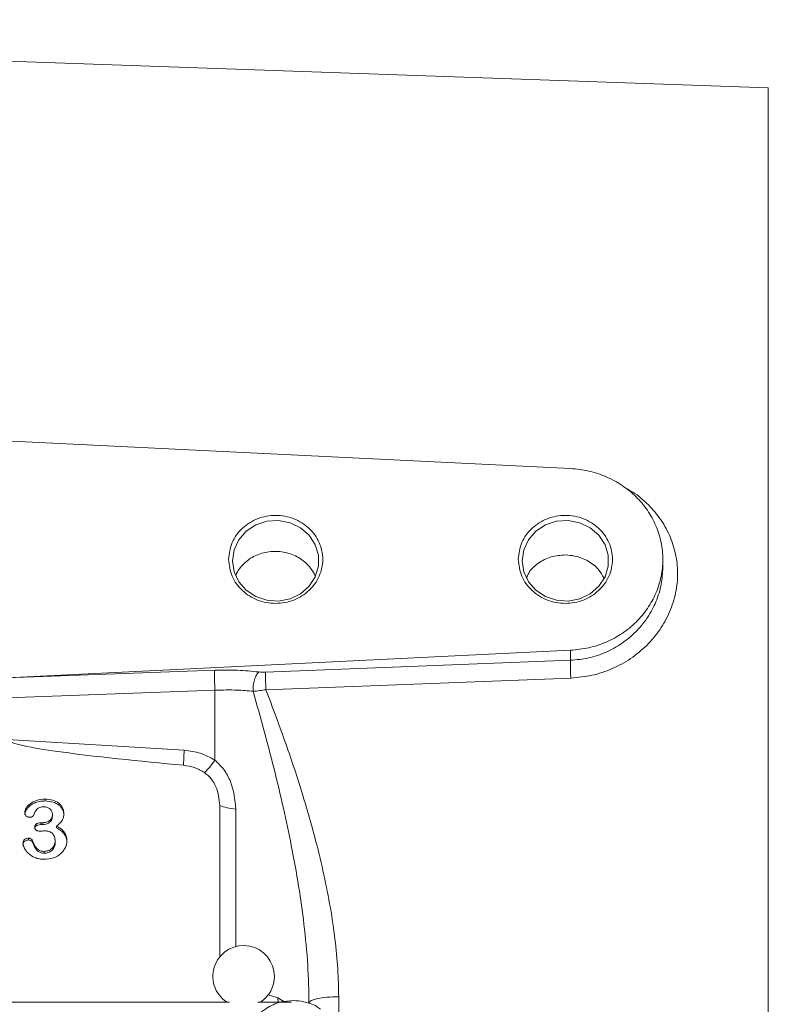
# Model space of a CAD drawing. Header units: inches. Extents: x 0.3 to 33.9, y 0.2 to 21.7.
# Tile 19 of 32: x 12.2 to 15.2, y 11.5 to 15.4. Entities that reach past the tile are written whole.
import ezdxf

# ---------------------------------------------------------------- set-up
doc = ezdxf.new("R2010")
doc.units = ezdxf.units.IN
doc.header["$MEASUREMENT"] = 0
doc.layers.add('SLD-0', color=7, linetype='Continuous', lineweight=15)
doc.styles.add('SLDTEXTSTYLE0', font='TXT', dxfattribs={"width": 0.75})
doc.dimstyles.new('SLDDIMSTYLE0', dxfattribs={"dimtxt": 0.25, "dimasz": 0.13, "dimexe": 0, "dimexo": 0.0625, "dimgap": 0.0625, "dimtad": 0, "dimtih": 1, "dimtoh": 1, "dimrnd": 1e-09, "dimzin": 12, "dimdsep": 46, "dimtxsty": 'SLDTEXTSTYLE0', "dimsah": 1, "dimcen": 0.09, "dimadec": 0, "dimazin": 3, "dimtfac": 1, "dimtofl": 0, "dimtmove": 0, "dimatfit": 3, "dimfxl": 1, "dimfrac": 2, "dimtolj": 1, "dimtzin": 12, "dimarcsym": 0})

# ---------------------------------------------------------------- blocks, each defined once
blk = doc.blocks.new('_D_6')
at = {"layer": 'SLD-0'}
for p, q in [((16.1897, 14.3304), (16.1897, 16.2244)), ((13.4266, 16.1362), (13.3758, 16.1362)), ((13.3758, 16.1362), (13.3758, 15.7393)), ((14.3848, 16.1362), (14.4356, 16.1362)), ((14.4356, 16.1362), (14.4356, 15.7393)), ((11.6217, 16.0994), (13.287, 16.0994)), ((16.1897, 16.0994), (14.5244, 16.0994)), ((13.3758, 15.7393), (13.4266, 15.7393)), ((14.4356, 15.7393), (14.3848, 15.7393))]:
    blk.add_line(p, q, dxfattribs=at)
for points in [[(11.6217, 16.0994), (11.7517, 16.0794), (11.7517, 16.1194)], [(16.1897, 16.0994), (16.0597, 16.1194), (16.0597, 16.0794)]]:
    blk.add_solid(points, dxfattribs=at)
at = {"layer": 'SLD-0', "char_height": 0.25, "attachment_point": 1, "style": 'SLDTEXTSTYLE0'}
for s, insert in [('4.57', (13.4809, 16.5093, 0.0039)), ('116.0', (13.4901, 16.0616, 0.0039))]:
    blk.add_mtext(s, dxfattribs=dict(at, insert=insert))
blk = doc.blocks.new('_D_11')
at = {"layer": 'SLD-0'}
for p, q in [((18.6677, 12.767), (18.6677, 17.1693)), ((14.6656, 17.0811), (14.6148, 17.0811)), ((14.6148, 17.0811), (14.6148, 16.6842)), ((15.6238, 17.0811), (15.6746, 17.0811)), ((15.6746, 17.0811), (15.6746, 16.6842)), ((11.6217, 17.0443), (14.526, 17.0443)), ((18.6677, 17.0443), (15.7634, 17.0443)), ((14.6148, 16.6842), (14.6656, 16.6842)), ((15.6746, 16.6842), (15.6238, 16.6842))]:
    blk.add_line(p, q, dxfattribs=at)
for points in [[(11.6217, 17.0443), (11.7517, 17.0243), (11.7517, 17.0643)], [(18.6677, 17.0443), (18.5377, 17.0643), (18.5377, 17.0243)]]:
    blk.add_solid(points, dxfattribs=at)
at = {"layer": 'SLD-0', "char_height": 0.25, "attachment_point": 1, "style": 'SLDTEXTSTYLE0'}
for s, insert in [('7.05', (14.7199, 17.4542, 0.0039)), ('179.0', (14.7291, 17.0065, 0.0039))]:
    blk.add_mtext(s, dxfattribs=dict(at, insert=insert))

msp = doc.modelspace()

# ---------------------------------------------------------------- linework, layer by layer
at = {"color": 7, "linetype": 'Continuous', "lineweight": 15}
for p, q in [((15.1633, 15.1096), (11.6217, 15.2333)), ((14.3916, 13.6257), (11.6217, 13.7612)), ((14.7517, 13.2386), (14.7517, 13.2714)), ((12.1923, 12.8095), (14.3916, 12.9171)), ((14.3916, 12.9171), (14.3916, 12.8782)), ((13.2026, 12.8316), (14.3916, 12.8782)), ((12.1923, 12.8095), (13.0039, 12.8391)), ((14.3926, 12.809), (13.2036, 12.7635)), ((13.005, 12.7616), (11.6217, 12.7113)), ((13.005, 12.489), (13.005, 12.7616)), ((12.8851, 12.5274), (12.1944, 12.5698)), ((12.3426, 12.3369), (12.3426, 12.3297)), ((13.0239, 11.7202), (13.0239, 12.3123)), ((12.3263, 12.2449), (12.3331, 12.2449)), ((12.3263, 12.2449), (12.3263, 12.2377)), ((12.3331, 12.2449), (12.3331, 12.2377)), ((12.3709, 12.2777), (12.3709, 12.2705)), ((12.3263, 12.2377), (12.3331, 12.2377)), ((12.3874, 12.2318), (12.3874, 12.2247)), ((12.2778, 12.1849), (12.2778, 12.1778)), ((12.2926, 12.1761), (12.2926, 12.1689)), ((12.3816, 12.1739), (12.3816, 12.1667)), ((12.3393, 12.1332), (12.3393, 12.126)), ((13.0619, 11.5457), (10.1815, 11.5457)), ((13.3041, 11.5457), (13.1715, 11.5457))]:
    msp.add_line(p, q, dxfattribs=at)
at = {"color": 8, "linetype": 'Continuous', "lineweight": 15}
for p, q in [((15.1633, 12.1533), (15.1633, 15.1096)), ((13.0867, 11.7624), (13.0867, 12.2979)), ((15.1633, 9.197), (15.1633, 12.1533)), ((13.2496, 11.5622), (13.2121, 11.5745)), ((13.2516, 11.5457), (13.2496, 11.5622)), ((13.2496, 11.5622), (13.2777, 11.5457)), ((13.4875, 11.5665), (13.4875, 11.5073))]:
    msp.add_line(p, q, dxfattribs=at)
at = {"color": 7, "linetype": 'Continuous', "lineweight": 15, "flags": 128}
for points in [[(13.0731, 13.266), (13.0793, 13.2235), (13.0976, 13.1842), (13.1266, 13.151), (13.1641, 13.1263), (13.2074, 13.1119), (13.2532, 13.109), (13.2981, 13.1177), (13.3389, 13.1374), (13.3725, 13.1667), (13.3963, 13.2033), (13.4087, 13.2446), (13.4087, 13.2874), (13.3963, 13.3287), (13.3725, 13.3653), (13.3389, 13.3946), (13.2981, 13.4143), (13.2532, 13.423), (13.2074, 13.4201), (13.1641, 13.4058), (13.1266, 13.381), (13.0976, 13.3478), (13.0793, 13.3085), (13.0731, 13.266)], [(14.2031, 13.266), (14.2093, 13.2235), (14.2276, 13.1842), (14.2566, 13.151), (14.2941, 13.1263), (14.3374, 13.1119), (14.3832, 13.109), (14.4281, 13.1177), (14.4689, 13.1374), (14.5025, 13.1667), (14.5263, 13.2033), (14.5387, 13.2446), (14.5387, 13.2874), (14.5263, 13.3287), (14.5025, 13.3653), (14.4689, 13.3946), (14.4281, 13.4143), (14.3832, 13.423), (14.3374, 13.4201), (14.2941, 13.4058), (14.2566, 13.381), (14.2276, 13.3478), (14.2093, 13.3085), (14.2031, 13.266)]]:
    msp.add_lwpolyline(points, dxfattribs=at)
at = {"color": 7, "linetype": 'Continuous', "lineweight": 15}
for start, end in [(0, 236.8772), (303.1228, 0)]:
    msp.add_arc((13.1167, 11.6462), 0.12, start, end, dxfattribs=at)
for points in [[(14.3916, 12.9171), (14.4155, 12.9195), (14.4634, 12.9243), (14.5317, 12.9474), (14.5944, 12.9812), (14.649, 13.0257), (14.6937, 13.079), (14.7268, 13.1391), (14.7471, 13.204), (14.754, 13.2714), (14.7471, 13.3387), (14.7268, 13.4036), (14.6937, 13.4638), (14.649, 13.517), (14.5944, 13.5615), (14.5317, 13.5953), (14.4634, 13.6184), (14.4155, 13.6232), (14.3916, 13.6257)], [(13.0581, 13.2714), (13.0608, 13.2489), (13.0664, 13.2041), (13.1088, 13.147), (13.1695, 13.1089), (13.2417, 13.0955), (13.3138, 13.1089), (13.3749, 13.147), (13.4157, 13.2041), (13.4301, 13.2714), (13.4157, 13.3387), (13.3749, 13.3957), (13.3138, 13.4339), (13.2417, 13.4472), (13.1695, 13.4339), (13.1088, 13.3957), (13.0664, 13.3387), (13.0608, 13.2938), (13.0581, 13.2714)], [(14.1881, 13.2714), (14.1908, 13.2489), (14.1964, 13.2041), (14.2388, 13.147), (14.2995, 13.1089), (14.3717, 13.0955), (14.4438, 13.1089), (14.5049, 13.147), (14.5457, 13.2041), (14.5601, 13.2714), (14.5457, 13.3387), (14.5049, 13.3957), (14.4438, 13.4339), (14.3717, 13.4472), (14.2995, 13.4339), (14.2388, 13.3957), (14.1964, 13.3387), (14.1908, 13.2938), (14.1881, 13.2714)], [(13.005, 12.7616), (13.0046, 12.7693), (13.0038, 12.7846), (13.0033, 12.808), (13.0032, 12.8281), (13.0037, 12.8354), (13.0039, 12.8391)], [(12.8821, 12.4689), (12.8825, 12.4767), (12.8831, 12.4923), (12.8844, 12.5157), (12.8851, 12.5274)], [(13.0239, 12.3123), (13.0327, 12.309), (13.0505, 12.3024), (13.0746, 12.2994), (13.0867, 12.2979)], [(13.3717, 11.5431), (13.3734, 11.5461), (13.3769, 11.5521), (13.4034, 11.5597), (13.4416, 11.5651), (13.4722, 11.566), (13.4875, 11.5665)]]:
    msp.add_open_spline(points, degree=3, dxfattribs=at)
for points, knots in [([(14.6053, 13.5498), (14.6124, 13.5463), (14.6435, 13.531), (14.69, 13.4919), (14.7418, 13.4338), (14.7796, 13.3664), (14.8038, 13.2936), (14.8122, 13.2175), (14.8045, 13.1407), (14.7803, 13.066), (14.7422, 12.9961), (14.6905, 12.9344), (14.6275, 12.8826), (14.555, 12.8434), (14.4759, 12.8165), (14.4204, 12.8115), (14.3926, 12.809)], [0, 0, 0, 0, 0.021973, 0.096799, 0.171375, 0.246767, 0.322088, 0.396389, 0.470724, 0.546211, 0.621565, 0.696302, 0.771769, 0.847624, 0.923636, 1, 1, 1, 1]), ([(13.3962, 13.2067), (13.394, 13.2114), (13.3882, 13.2245), (13.3741, 13.2433), (13.3546, 13.2627), (13.3318, 13.2786), (13.3064, 13.291), (13.2793, 13.2991), (13.251, 13.3031), (13.2226, 13.3027), (13.1946, 13.298), (13.1681, 13.289), (13.1434, 13.276), (13.1217, 13.2595), (13.1034, 13.2394), (13.0914, 13.2219), (13.087, 13.2105), (13.0858, 13.2075)], [0, 0, 0, 0, 0.041706, 0.11432, 0.18491, 0.257548, 0.328103, 0.400708, 0.471195, 0.543725, 0.614249, 0.686809, 0.757506, 0.830246, 0.901052, 0.973919, 1, 1, 1, 1]), ([(14.3721, 13.2886), (14.353, 13.2872), (14.315, 13.2844), (14.2653, 13.2582), (14.232, 13.2284), (14.223, 13.2056), (14.2204, 13.1992)], [0, 0, 0, 0, 0.294864, 0.589706, 0.885043, 1, 1, 1, 1]), ([(14.5213, 13.199), (14.5157, 13.2097), (14.5018, 13.2362), (14.4615, 13.2667), (14.415, 13.2855), (14.3841, 13.2877), (14.3721, 13.2886)], [0, 0, 0, 0, 0.202528, 0.505298, 0.807915, 1, 1, 1, 1]), ([(14.3926, 12.809), (14.3923, 12.8161), (14.3917, 12.8304), (14.3912, 12.851), (14.3911, 12.8683), (14.3914, 12.8749), (14.3916, 12.8782)], [0, 0, 0, 0, 0.2501214, 0.5, 0.7498786, 1, 1, 1, 1]), ([(13.0039, 12.8391), (13.0336, 12.8396), (13.0931, 12.8407), (13.1484, 12.8353), (13.176, 12.8325)], [0, 0, 0, 0, 0.500032, 1, 1, 1, 1]), ([(13.1536, 12.7572), (13.1536, 12.7647), (13.1537, 12.7799), (13.1586, 12.8027), (13.1663, 12.822), (13.1727, 12.829), (13.176, 12.8325)], [0, 0, 0, 0, 0.250166, 0.5, 0.749834, 1, 1, 1, 1]), ([(13.2026, 12.8316), (13.198, 12.8315), (13.1888, 12.8313), (13.1803, 12.8321), (13.176, 12.8325)], [0, 0, 0, 0, 0.498294, 1, 1, 1, 1]), ([(13.2026, 12.8316), (13.2024, 12.8279), (13.2021, 12.8205), (13.2023, 12.8018), (13.2028, 12.7821), (13.2033, 12.7697), (13.2036, 12.7635)], [0, 0, 0, 0, 0.279846, 0.559282, 0.779604, 1, 1, 1, 1]), ([(13.1536, 12.7572), (13.1331, 12.7591), (13.0856, 12.7635), (13.0342, 12.7623), (13.005, 12.7616)], [0, 0, 0, 0, 0.430264, 1, 1, 1, 1]), ([(13.1536, 12.7572), (13.1623, 12.7579), (13.1748, 12.7589), (13.1919, 12.7614), (13.1998, 12.7628), (13.2036, 12.7635)], [0, 0, 0, 0, 0.5418037, 0.7770023, 1, 1, 1, 1]), ([(13.3717, 11.5431), (13.3707, 11.5919), (13.3685, 11.694), (13.3535, 11.8458), (13.3316, 12.0014), (13.3042, 12.1524), (13.2715, 12.3062), (13.2359, 12.4548), (13.1962, 12.6069), (13.1682, 12.7055), (13.1536, 12.7572)], [0, 0, 0, 0, 0.117758, 0.246436, 0.366745, 0.496286, 0.616305, 0.747245, 0.867723, 1, 1, 1, 1]), ([(13.2036, 12.7635), (13.2303, 12.6927), (13.2814, 12.5574), (13.3466, 12.3591), (13.3954, 12.1892), (13.4306, 12.0425), (13.4557, 11.9157), (13.4738, 11.7933), (13.4852, 11.6775), (13.4868, 11.6028), (13.4875, 11.5665)], [0, 0, 0, 0, 0.184941, 0.352993, 0.504415, 0.611155, 0.716814, 0.816658, 0.91095, 1, 1, 1, 1]), ([(12.8821, 12.4689), (12.7114, 12.4851), (12.4959, 12.5055), (12.2705, 12.5409), (12.2129, 12.5564), (12.1986, 12.5636), (12.1953, 12.567), (12.1945, 12.5686), (12.1944, 12.5694), (12.1944, 12.5698)], [0, 0, 0, 0, 0.73527, 0.927818, 0.977745, 0.99172, 0.99636, 0.998259, 1, 1, 1, 1]), ([(13.005, 12.489), (12.9863, 12.4991), (12.949, 12.5194), (12.9064, 12.5247), (12.8851, 12.5274)], [0, 0, 0, 0, 0.4999762, 1, 1, 1, 1]), ([(12.9642, 12.4402), (12.9702, 12.4463), (12.9823, 12.4585), (12.9974, 12.4788), (13.005, 12.489)], [0, 0, 0, 0, 0.499884, 1, 1, 1, 1]), ([(13.0867, 12.2979), (13.0827, 12.3345), (13.0767, 12.3885), (13.0417, 12.4529), (13.017, 12.4772), (13.005, 12.489)], [0, 0, 0, 0, 0.521443, 0.76818, 1, 1, 1, 1]), ([(12.9642, 12.4402), (12.9515, 12.4475), (12.9262, 12.4621), (12.8968, 12.4666), (12.8821, 12.4689)], [0, 0, 0, 0, 0.49999, 1, 1, 1, 1]), ([(13.0239, 12.3123), (13.021, 12.3372), (13.0168, 12.3738), (12.992, 12.4169), (12.9734, 12.4325), (12.9642, 12.4402)], [0, 0, 0, 0, 0.517392, 0.759935, 1, 1, 1, 1]), ([(12.2631, 12.2845), (12.2634, 12.2874), (12.264, 12.2934), (12.27, 12.3059), (12.2839, 12.321), (12.3101, 12.3345), (12.3312, 12.336), (12.3426, 12.3369)], [0, 0, 0, 0, 0.0854417, 0.1817653, 0.408007, 0.6802154, 1, 1, 1, 1]), ([(12.2631, 12.2774), (12.2633, 12.2799), (12.2638, 12.2853), (12.2682, 12.2953), (12.2789, 12.3094), (12.2977, 12.3217), (12.3208, 12.3286), (12.3352, 12.3293), (12.3426, 12.3297)], [0, 0, 0, 0, 0.076892, 0.162008, 0.322265, 0.595575, 0.79161, 1, 1, 1, 1]), ([(12.3426, 12.3369), (12.3527, 12.3362), (12.3717, 12.3349), (12.3927, 12.3242), (12.4047, 12.3127), (12.4111, 12.3028), (12.415, 12.2919), (12.4155, 12.2842), (12.4157, 12.2804)], [0, 0, 0, 0, 0.2842406, 0.5358427, 0.6539309, 0.768423, 0.8825117, 1, 1, 1, 1]), ([(12.3426, 12.3297), (12.3536, 12.3289), (12.3706, 12.3276), (12.3895, 12.3185), (12.4004, 12.3101), (12.4085, 12.3004), (12.4146, 12.288), (12.4153, 12.2782), (12.4157, 12.2732)], [0, 0, 0, 0, 0.307697, 0.477919, 0.59334, 0.703866, 0.849575, 1, 1, 1, 1]), ([(12.2809, 12.2661), (12.2798, 12.2661), (12.2776, 12.2663), (12.2733, 12.2677), (12.2693, 12.2703), (12.2662, 12.2738), (12.2637, 12.2782), (12.2633, 12.2819), (12.2631, 12.2845)], [0, 0, 0, 0, 0.110896, 0.222343, 0.463804, 0.592282, 0.720799, 1, 1, 1, 1]), ([(12.3379, 12.307), (12.3322, 12.3066), (12.3242, 12.3062), (12.3152, 12.3016), (12.305, 12.2923), (12.3006, 12.2817), (12.297, 12.2729)], [0, 0, 0, 0, 0.283743, 0.400474, 0.504922, 1, 1, 1, 1]), ([(12.3709, 12.2777), (12.3705, 12.2815), (12.3697, 12.2891), (12.3636, 12.2972), (12.3573, 12.3023), (12.3494, 12.3061), (12.3426, 12.3066), (12.3379, 12.307)], [0, 0, 0, 0, 0.2391516, 0.479096, 0.6036695, 0.728369, 1, 1, 1, 1]), ([(12.297, 12.2729), (12.2967, 12.2724), (12.2961, 12.2713), (12.2942, 12.2695), (12.291, 12.2676), (12.2862, 12.2663), (12.2828, 12.2661), (12.2809, 12.2661)], [0, 0, 0, 0, 0.10274, 0.207874, 0.439997, 0.703387, 1, 1, 1, 1]), ([(12.3023, 12.2282), (12.3023, 12.2294), (12.3025, 12.2317), (12.3036, 12.235), (12.3056, 12.2379), (12.3082, 12.2404), (12.3117, 12.2425), (12.3177, 12.2445), (12.3227, 12.2447), (12.3263, 12.2449)], [0, 0, 0, 0, 0.1129, 0.219467, 0.32529, 0.436068, 0.554823, 0.68556, 1, 1, 1, 1]), ([(12.3331, 12.2449), (12.338, 12.2453), (12.3476, 12.246), (12.3582, 12.2516), (12.3649, 12.2578), (12.3684, 12.2636), (12.3706, 12.2703), (12.3708, 12.2751), (12.3709, 12.2777)], [0, 0, 0, 0, 0.2521132, 0.4935015, 0.6141044, 0.734117, 0.8606988, 1, 1, 1, 1]), ([(12.3331, 12.2377), (12.337, 12.2379), (12.3447, 12.2384), (12.3546, 12.2424), (12.3622, 12.2477), (12.3674, 12.2541), (12.3704, 12.2619), (12.3707, 12.2675), (12.3709, 12.2705)], [0, 0, 0, 0, 0.203255, 0.396116, 0.548624, 0.689548, 0.836601, 1, 1, 1, 1]), ([(12.4157, 12.2804), (12.4154, 12.2755), (12.4148, 12.2661), (12.4066, 12.2482), (12.3952, 12.2385), (12.3874, 12.2318)], [0, 0, 0, 0, 0.2551912, 0.4886672, 1, 1, 1, 1]), ([(12.3023, 12.2211), (12.3025, 12.2231), (12.3028, 12.227), (12.3061, 12.2315), (12.31, 12.2344), (12.3164, 12.2372), (12.3221, 12.2375), (12.3263, 12.2377)], [0, 0, 0, 0, 0.191152, 0.374872, 0.498585, 0.627347, 1, 1, 1, 1]), ([(12.3217, 12.2119), (12.3188, 12.2121), (12.3148, 12.2123), (12.3101, 12.2143), (12.3072, 12.2162), (12.305, 12.2185), (12.3028, 12.2225), (12.3025, 12.2259), (12.3023, 12.2282)], [0, 0, 0, 0, 0.282277, 0.405027, 0.52156, 0.634231, 0.748013, 1, 1, 1, 1]), ([(12.341, 12.2132), (12.3376, 12.213), (12.3322, 12.2127), (12.3257, 12.2121), (12.3227, 12.212), (12.3217, 12.2119)], [0, 0, 0, 0, 0.534795, 0.832332, 1, 1, 1, 1]), ([(12.3816, 12.1739), (12.3812, 12.1795), (12.3806, 12.1876), (12.3758, 12.1972), (12.371, 12.203), (12.3651, 12.2076), (12.3552, 12.2122), (12.3468, 12.2128), (12.341, 12.2132)], [0, 0, 0, 0, 0.269866, 0.390061, 0.506848, 0.622544, 0.739866, 1, 1, 1, 1]), ([(12.3874, 12.2318), (12.3935, 12.2284), (12.4049, 12.2219), (12.418, 12.2084), (12.4262, 12.1928), (12.4271, 12.1816), (12.4275, 12.1759)], [0, 0, 0, 0, 0.2797862, 0.5271791, 0.7601667, 1, 1, 1, 1]), ([(12.3874, 12.2247), (12.3935, 12.2212), (12.4049, 12.2147), (12.418, 12.2012), (12.4262, 12.1856), (12.4271, 12.1744), (12.4275, 12.1687)], [0, 0, 0, 0, 0.279783, 0.527175, 0.760164, 1, 1, 1, 1]), ([(12.2559, 12.1648), (12.2562, 12.1676), (12.2566, 12.1718), (12.2594, 12.1765), (12.263, 12.1805), (12.2692, 12.1842), (12.2749, 12.1847), (12.2778, 12.1849)], [0, 0, 0, 0, 0.259815, 0.381087, 0.503578, 0.744566, 1, 1, 1, 1]), ([(12.2559, 12.1577), (12.2561, 12.1599), (12.2564, 12.1643), (12.2599, 12.1706), (12.2652, 12.1749), (12.2716, 12.1774), (12.2757, 12.1777), (12.2778, 12.1778)], [0, 0, 0, 0, 0.211202, 0.405419, 0.643628, 0.816532, 1, 1, 1, 1]), ([(12.2778, 12.1849), (12.2794, 12.1848), (12.2826, 12.1845), (12.2869, 12.1826), (12.2906, 12.1799), (12.2919, 12.1773), (12.2926, 12.1761)], [0, 0, 0, 0, 0.250767, 0.51332, 0.766568, 1, 1, 1, 1]), ([(12.2778, 12.1778), (12.2793, 12.1777), (12.2823, 12.1774), (12.2866, 12.1755), (12.2905, 12.1729), (12.2919, 12.1702), (12.2926, 12.1689)], [0, 0, 0, 0, 0.240727, 0.488828, 0.757209, 1, 1, 1, 1]), ([(12.2926, 12.1761), (12.2975, 12.1644), (12.3033, 12.1505), (12.3166, 12.1389), (12.3258, 12.1342), (12.3338, 12.1336), (12.3393, 12.1332)], [0, 0, 0, 0, 0.558687, 0.663713, 0.768824, 1, 1, 1, 1]), ([(12.2926, 12.1689), (12.2961, 12.1609), (12.3008, 12.1502), (12.3098, 12.1377), (12.3173, 12.1308), (12.3279, 12.1266), (12.3354, 12.1262), (12.3393, 12.126)], [0, 0, 0, 0, 0.391866, 0.524525, 0.683001, 0.832951, 1, 1, 1, 1]), ([(12.4275, 12.1759), (12.4273, 12.1712), (12.4267, 12.1617), (12.4219, 12.148), (12.4143, 12.1353), (12.3999, 12.1202), (12.3748, 12.1054), (12.3512, 12.1034), (12.3389, 12.1024)], [0, 0, 0, 0, 0.114963, 0.230572, 0.347889, 0.468515, 0.721148, 1, 1, 1, 1]), ([(12.3393, 12.1332), (12.3445, 12.1337), (12.3551, 12.1348), (12.3692, 12.1435), (12.3775, 12.1545), (12.3811, 12.1652), (12.3814, 12.1709), (12.3816, 12.1739)], [0, 0, 0, 0, 0.230149, 0.469795, 0.726194, 0.858691, 1, 1, 1, 1]), ([(12.3393, 12.126), (12.3446, 12.1265), (12.3547, 12.1276), (12.368, 12.1355), (12.3764, 12.1456), (12.3809, 12.1565), (12.3814, 12.1633), (12.3816, 12.1667)], [0, 0, 0, 0, 0.234084, 0.449571, 0.679573, 0.835452, 1, 1, 1, 1]), ([(12.3389, 12.1024), (12.3325, 12.1027), (12.3202, 12.1032), (12.2983, 12.11), (12.2764, 12.1237), (12.2629, 12.1421), (12.257, 12.1559), (12.2562, 12.1621), (12.2559, 12.1648)], [0, 0, 0, 0, 0.164104, 0.317071, 0.591704, 0.827654, 0.924991, 1, 1, 1, 1]), ([(13.3097, 11.5518), (13.2942, 11.5508), (13.2725, 11.5494), (13.242, 11.5402), (13.2172, 11.5294), (13.1901, 11.5117), (13.1655, 11.4882), (13.1447, 11.459), (13.1308, 11.4245), (13.124, 11.3984), (13.1251, 11.3845), (13.1251, 11.3836)], [0, 0, 0, 0, 0.1642087, 0.2301449, 0.3396946, 0.454047, 0.5775638, 0.7080487, 0.8452764, 0.9897133, 1, 1, 1, 1]), ([(13.4163, 11.5187), (13.4116, 11.5222), (13.3992, 11.5311), (13.3769, 11.5403), (13.3463, 11.5496), (13.3236, 11.551), (13.3097, 11.5518)], [0, 0, 0, 0, 0.156908, 0.405287, 0.634789, 1, 1, 1, 1])]:
    msp.add_open_spline(points, degree=3, knots=knots, dxfattribs=at)
at = {"color": 8, "linetype": 'Continuous', "lineweight": 15}
msp.add_open_spline([(14.3916, 12.8782), (14.415, 12.8803), (14.463, 12.8847), (14.5196, 12.9041), (14.5628, 12.9255), (14.5923, 12.9439), (14.6211, 12.9656), (14.6499, 12.992), (14.6737, 13.0193), (14.6945, 13.0483), (14.7105, 13.075), (14.7308, 13.118), (14.748, 13.1724), (14.7505, 13.2174), (14.7517, 13.2386)], degree=3, knots=[0, 0, 0, 0, 0.1223242, 0.2500766, 0.3100042, 0.3753078, 0.4323262, 0.5001456, 0.5824954, 0.6248033, 0.6912743, 0.7500594, 0.8823702, 1, 1, 1, 1], dxfattribs=at)

# ---------------------------------------------------------------- dimensions: what is measured, and where the dimension line sits
at = {"layer": 'SLD-0'}
for base, p2, picture, middle in [((16.1897, 16.0994), (16.1897, 14.2804), '_D_6', (13.9057, 16.0994)), ((18.6677, 17.0443), (18.6677, 12.717), '_D_11', (15.1447, 17.0443))]:
    dim = msp.add_linear_dim(base=base, p1=(11.6217, 18.4888), p2=p2, dimstyle='SLDDIMSTYLE0', dxfattribs=at)
    dim.commit()
    dim.dimension.update_dxf_attribs({"geometry": picture, "text_midpoint": middle, "dimtype": 160})

doc.saveas('drawing.dxf')
